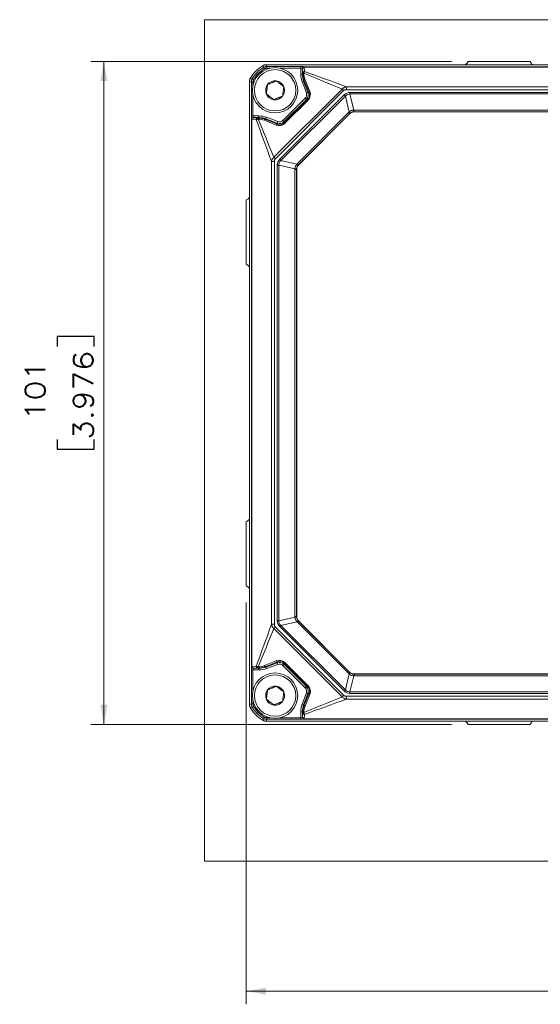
# Model space of a CAD drawing. Header units: millimetres. Extents: x 4 to 836, y 5 to 589.
# Tile 23 of 163: x 127 to 206, y 218 to 368. Entities that reach past the tile are written whole.
import ezdxf

# ---------------------------------------------------------------- set-up
doc = ezdxf.new("R2010")
doc.units = ezdxf.units.MM
doc.layers.add('1', color=7, linetype='Continuous', true_color=0xffffff)
doc.styles.add('ideas_simplex', font='simplex.shx')
doc.dimstyles.get("Standard").update_dxf_attribs({"dimtxt": 0.18, "dimasz": 0.18, "dimexe": 0.18, "dimexo": 0.0625, "dimgap": 0.09, "dimtad": 0, "dimtih": 1, "dimtoh": 1, "dimdec": 4, "dimzin": 0, "dimdsep": 46, "dimtxsty": 'Standard', "dimcen": 0.09, "dimadec": 0, "dimazin": 0, "dimtfac": 1, "dimtdec": 4, "dimtofl": 0, "dimtmove": 0, "dimatfit": 3, "dimfxl": 1, "dimtolj": 1, "dimtzin": 0, "dimarcsym": 0})

# ---------------------------------------------------------------- blocks, each defined once
blk = doc.blocks.new('_U2')
at = {"layer": '1', "color": 152, "lineweight": 13}
for p, q in [((192.547228, 361.359343), (137.61844, 361.359343)), ((192.547228, 260.359191), (137.61844, 260.359191))]:
    blk.add_line(p, q, dxfattribs=at)
at = {"layer": '1', "color": 27, "lineweight": 13}
blk.add_line((139.61844, 260.359191), (139.61844, 361.359343), dxfattribs=at)
at = {"layer": '1', "color": 87, "lineweight": 25}
for p, q in [((138.11844, 319.446767), (132.49344, 319.446767)), ((132.49344, 319.446767), (132.49344, 317.946767)), ((138.11844, 317.946767), (138.11844, 319.446767)), ((132.49344, 303.771767), (132.49344, 302.271767)), ((138.11844, 302.271767), (138.11844, 303.771767)), ((132.49344, 302.271767), (138.11844, 302.271767))]:
    blk.add_line(p, q, dxfattribs=at)
at = {"layer": '1', "color": 27, "lineweight": 18}
for points in [[(139.61844, 361.359343), (140.147421, 358.359345), (139.089459, 358.359341)], [(139.61844, 260.359191), (139.089459, 263.359189), (140.147421, 263.359193)]]:
    blk.add_solid(points, dxfattribs=at)
at = {"layer": '1', "color": 87, "linetype": 'Continuous', "lineweight": 25, "char_height": 3, "attachment_point": 7, "rotation": 90.00000004, "line_spacing_factor": 1.204819, "style": 'ideas_simplex'}
for s, insert in [('\\W1.1692;3.976', (137.96494, 303.719267)), ('\\W1.1774;101', (130.65244, 306.689267))]:
    blk.add_mtext(s, dxfattribs=dict(at, insert=insert))
blk = doc.blocks.new('_U3')
at = {"layer": '1', "color": 152, "lineweight": 13}
for p, q in [((161.276025, 278.966345), (161.276025, 217.739527)), ((287.276025, 278.966345), (287.276025, 217.739527))]:
    blk.add_line(p, q, dxfattribs=at)
at = {"layer": '1', "color": 87, "lineweight": 25}
for p, q in [((217.188525, 226.864527), (215.688525, 226.864527)), ((215.688525, 226.864527), (215.688525, 221.239527)), ((232.863525, 226.864527), (231.363525, 226.864527)), ((232.863525, 221.239527), (232.863525, 226.864527)), ((215.688525, 221.239527), (217.188525, 221.239527)), ((231.363525, 221.239527), (232.863525, 221.239527))]:
    blk.add_line(p, q, dxfattribs=at)
at = {"layer": '1', "color": 27, "lineweight": 13}
blk.add_line((287.276025, 219.739527), (161.276025, 219.739527), dxfattribs=at)
at = {"layer": '1', "color": 27, "lineweight": 18}
for points in [[(161.276025, 219.739527), (164.276023, 220.268508), (164.276027, 219.210546)], [(287.276025, 219.739527), (284.276027, 219.210546), (284.276023, 220.268508)]]:
    blk.add_solid(points, dxfattribs=at)
at = {"layer": '1', "color": 87, "linetype": 'Continuous', "lineweight": 25, "char_height": 3, "attachment_point": 7, "rotation": 0.00000004, "line_spacing_factor": 1.204819, "style": 'ideas_simplex'}
for s, insert in [('\\W1.0535;126', (220.130025, 228.999527)), ('\\W1.2558;4.961', (217.160025, 221.687027))]:
    blk.add_mtext(s, dxfattribs=dict(at, insert=insert))

msp = doc.modelspace()

# ---------------------------------------------------------------- linework, layer by layer
at = {"layer": '1', "color": 251, "linetype": 'Continuous', "lineweight": 18}
for p, q in [((154.92, 239.555), (154.92, 367.712)), ((293.632, 367.712), (154.92, 367.712)), ((154.92, 239.555), (293.632, 239.555))]:
    msp.add_line(p, q, dxfattribs=at)
at = {"layer": '1', "color": 143, "linetype": 'Continuous', "lineweight": 13}
for p, q in [((164.04, 360.22), (163.914, 360.436)), ((164.415, 360.321), (164.415, 360.571)), ((164.415, 360.571), (169.587, 360.571)), ((164.901, 360.321), (164.415, 360.321)), ((169.587, 360.321), (166.451, 360.321)), ((169.587, 360.321), (169.587, 360.571)), ((169.587, 359.413), (169.587, 360.321)), ((169.859, 360.282), (169.837, 360.304)), ((169.837, 360.304), (169.837, 359.413)), ((169.907, 359.611), (169.863, 360.254)), ((170.087, 360.554), (170.109, 360.531)), ((170.109, 360.531), (278.443, 360.531)), ((278.439, 360.477), (170.113, 360.477)), ((170.113, 360.477), (170.157, 359.833)), ((162.415, 358.596), (162.199, 358.721)), ((169.837, 359.413), (169.587, 359.413)), ((169.837, 359.413), (169.914, 359.427)), ((169.914, 359.427), (169.913, 359.443)), ((170.056, 359.55), (170.056, 359.534)), ((170.252, 358.575), (170.968, 356.796)), ((162.314, 358.22), (162.064, 358.22)), ((162.064, 353.048), (162.064, 358.22)), ((162.314, 358.22), (162.314, 357.735)), ((165.505, 346.751), (175.884, 357.13)), ((170.027, 358.362), (169.793, 358.274)), ((170.438, 356.55), (169.793, 358.274)), ((170.126, 358.38), (170.027, 358.362)), ((170.027, 358.362), (170.672, 356.638)), ((170.842, 356.601), (170.126, 358.38)), ((175.884, 357.13), (176.1, 356.915)), ((176.534, 357.499), (272.018, 357.499)), ((176.534, 357.499), (176.534, 357.053)), ((272.018, 357.053), (176.534, 357.053)), ((162.314, 356.184), (162.314, 353.048)), ((176.1, 356.915), (165.72, 346.536)), ((166.393, 346.445), (176.19, 356.242)), ((176.374, 356.058), (166.577, 346.261)), ((166.878, 352.369), (170.266, 355.758)), ((170.443, 355.581), (167.054, 352.192)), ((167.096, 351.999), (170.636, 355.539)), ((170.705, 355.47), (167.165, 351.93)), ((170.443, 355.581), (170.266, 355.758)), ((170.672, 356.638), (170.438, 356.55)), ((170.636, 355.539), (170.443, 355.581)), ((170.705, 355.47), (170.636, 355.539)), ((170.672, 356.638), (170.842, 356.601)), ((176.374, 356.058), (176.19, 356.242)), ((176.932, 353.633), (176.374, 356.058)), ((177.08, 356.634), (177.08, 356.399)), ((177.08, 356.634), (271.472, 356.634)), ((177.08, 356.399), (177.645, 353.94)), ((271.472, 356.399), (177.08, 356.399)), ((177.723, 353.942), (177.723, 353.677)), ((177.723, 353.942), (270.829, 353.942)), ((162.314, 353.048), (162.064, 353.048)), ((162.104, 352.526), (162.081, 352.549)), ((162.104, 269.193), (162.104, 352.526)), ((162.802, 352.478), (162.158, 352.522)), ((162.158, 352.522), (162.158, 269.196)), ((162.314, 353.048), (163.222, 353.048)), ((163.222, 352.798), (162.331, 352.798)), ((162.331, 352.798), (162.354, 352.776)), ((162.381, 352.772), (163.024, 352.728)), ((163.101, 352.579), (163.085, 352.58)), ((163.193, 352.722), (163.208, 352.722)), ((163.208, 352.722), (163.222, 352.798)), ((163.222, 352.798), (163.222, 353.048)), ((164.273, 352.608), (164.255, 352.51)), ((164.255, 352.51), (166.034, 351.793)), ((164.273, 352.608), (164.361, 352.842)), ((165.997, 351.963), (164.273, 352.608)), ((164.361, 352.842), (166.085, 352.197)), ((169.081, 345.789), (176.847, 353.554)), ((177.016, 353.385), (169.25, 345.62)), ((177.016, 353.385), (176.847, 353.554)), ((177.023, 353.367), (177.016, 353.385)), ((177.723, 353.677), (177.73, 353.659)), ((270.829, 353.677), (177.723, 353.677)), ((165.839, 351.667), (164.06, 352.383)), ((165.997, 351.963), (166.085, 352.197)), ((166.034, 351.793), (165.997, 351.963)), ((167.054, 352.192), (166.878, 352.369)), ((167.054, 352.192), (167.096, 351.999)), ((167.165, 351.93), (167.096, 351.999)), ((165.505, 346.751), (165.72, 346.536)), ((166.577, 346.261), (166.393, 346.445)), ((165.137, 275.617), (165.137, 346.101)), ((165.582, 346.101), (165.137, 346.101)), ((165.582, 346.101), (165.582, 275.617)), ((166.236, 345.556), (166.001, 345.556)), ((166.001, 276.163), (166.001, 345.556)), ((168.695, 344.99), (166.236, 345.556)), ((166.236, 345.556), (166.236, 276.163)), ((166.577, 346.261), (169.003, 345.703)), ((169.25, 345.62), (169.081, 345.789)), ((169.25, 345.62), (169.269, 345.612)), ((168.958, 344.913), (168.693, 344.913)), ((168.693, 276.806), (168.693, 344.913)), ((168.976, 344.905), (168.958, 344.913)), ((168.958, 344.913), (168.958, 276.806)), ((166.236, 276.163), (166.001, 276.163)), ((166.236, 276.163), (168.695, 276.728)), ((169.003, 276.015), (166.577, 275.458)), ((168.958, 276.806), (168.693, 276.806)), ((168.958, 276.806), (168.976, 276.813)), ((169.25, 276.099), (169.081, 275.93)), ((169.269, 276.107), (169.25, 276.099)), ((169.25, 276.099), (177.016, 268.333)), ((165.582, 275.617), (165.137, 275.617)), ((165.72, 275.183), (165.505, 274.968)), ((175.884, 264.588), (165.505, 274.968)), ((165.72, 275.183), (176.1, 264.803)), ((166.577, 275.458), (166.393, 275.273)), ((176.19, 265.476), (166.393, 275.273)), ((166.577, 275.458), (176.374, 265.661)), ((176.847, 268.164), (169.081, 275.93)), ((164.06, 269.335), (165.839, 270.052)), ((162.314, 268.67), (162.064, 268.67)), ((162.064, 263.499), (162.064, 268.67)), ((162.081, 269.17), (162.104, 269.193)), ((162.158, 269.196), (162.802, 269.24)), ((162.314, 268.67), (162.314, 265.535)), ((163.222, 268.67), (162.314, 268.67)), ((162.354, 268.943), (162.331, 268.92)), ((162.331, 268.92), (163.222, 268.92)), ((163.024, 268.99), (162.381, 268.946)), ((163.085, 269.139), (163.101, 269.139)), ((163.208, 268.997), (163.193, 268.997)), ((163.222, 268.92), (163.208, 268.997)), ((163.222, 268.67), (163.222, 268.92)), ((166.034, 269.925), (164.255, 269.209)), ((164.255, 269.209), (164.273, 269.11)), ((164.273, 269.11), (165.997, 269.756)), ((164.361, 268.876), (164.273, 269.11)), ((166.085, 269.522), (164.361, 268.876)), ((165.997, 269.756), (166.034, 269.925)), ((166.085, 269.522), (165.997, 269.756)), ((166.878, 269.35), (167.054, 269.526)), ((170.266, 265.961), (166.878, 269.35)), ((167.096, 269.719), (167.054, 269.526)), ((167.054, 269.526), (170.443, 266.138)), ((167.096, 269.719), (167.165, 269.788)), ((170.636, 266.18), (167.096, 269.719)), ((167.165, 269.788), (170.705, 266.249)), ((176.374, 265.661), (176.932, 268.086)), ((177.016, 268.333), (176.847, 268.164)), ((177.016, 268.333), (177.023, 268.352)), ((177.645, 267.778), (177.08, 265.319)), ((177.73, 268.059), (177.723, 268.041)), ((177.723, 268.041), (177.723, 267.776)), ((177.723, 268.041), (270.829, 268.041)), ((270.829, 267.776), (177.723, 267.776)), ((170.266, 265.961), (170.443, 266.138)), ((170.443, 266.138), (170.636, 266.18)), ((170.636, 266.18), (170.705, 266.249)), ((176.374, 265.661), (176.19, 265.476)), ((162.314, 263.984), (162.314, 263.499)), ((169.793, 263.444), (170.438, 265.168)), ((170.672, 265.081), (170.027, 263.356)), ((170.126, 263.339), (170.842, 265.117)), ((170.968, 264.922), (170.252, 263.143)), ((170.438, 265.168), (170.672, 265.081)), ((170.842, 265.117), (170.672, 265.081)), ((176.1, 264.803), (175.884, 264.588)), ((176.534, 264.665), (176.534, 264.22)), ((176.534, 264.665), (272.018, 264.665)), ((272.018, 264.22), (176.534, 264.22)), ((177.08, 265.319), (177.08, 265.085)), ((177.08, 265.319), (271.472, 265.319)), ((271.472, 265.085), (177.08, 265.085)), ((162.314, 263.499), (162.064, 263.499)), ((162.199, 262.998), (162.415, 263.123)), ((169.793, 263.444), (170.027, 263.356)), ((170.027, 263.356), (170.126, 263.339)), ((163.914, 261.282), (164.04, 261.498)), ((164.415, 261.148), (164.415, 261.398)), ((164.415, 261.398), (164.901, 261.398)), ((169.587, 261.148), (164.415, 261.148)), ((166.451, 261.398), (169.587, 261.398)), ((169.587, 261.398), (169.587, 262.306)), ((169.587, 262.306), (169.837, 262.306)), ((169.587, 261.398), (169.587, 261.148)), ((169.837, 262.306), (169.837, 261.414)), ((169.914, 262.292), (169.837, 262.306)), ((169.837, 261.414), (169.859, 261.437)), ((169.863, 261.464), (169.907, 262.108)), ((169.913, 262.276), (169.914, 262.292)), ((170.056, 262.184), (170.056, 262.168)), ((170.109, 261.187), (170.087, 261.165)), ((278.443, 261.187), (170.109, 261.187)), ((170.157, 261.885), (170.113, 261.242)), ((170.113, 261.242), (278.439, 261.242))]:
    msp.add_line(p, q, dxfattribs=at)
at = {"layer": '1', "color": 143, "linetype": 'Continuous', "lineweight": 18}
for p, q in [((164.339, 360.859), (284.213, 360.859)), ((194.901, 361.107), (195.047, 361.359)), ((204.505, 361.359), (195.047, 361.359)), ((204.651, 361.107), (204.505, 361.359)), ((161.776, 358.297), (161.776, 358.296)), ((161.776, 263.423), (161.776, 358.296)), ((177.023, 353.367), (169.269, 345.612)), ((270.822, 353.659), (177.73, 353.659)), ((168.976, 344.905), (168.976, 276.813)), ((161.276, 340.252), (161.527, 340.398)), ((161.276, 330.466), (161.276, 340.252)), ((161.527, 330.321), (161.276, 330.466)), ((161.527, 291.398), (161.276, 291.252)), ((161.276, 291.252), (161.276, 281.466)), ((161.276, 281.466), (161.527, 281.321)), ((169.269, 276.107), (177.023, 268.352)), ((177.73, 268.059), (270.822, 268.059)), ((161.776, 263.423), (161.776, 263.422)), ((284.213, 260.859), (164.339, 260.859)), ((194.901, 260.611), (195.047, 260.359)), ((204.505, 260.359), (195.047, 260.359)), ((204.651, 260.611), (204.505, 260.359))]:
    msp.add_line(p, q, dxfattribs=at)
at = {"layer": '1', "color": 252, "linetype": 'Continuous', "lineweight": 18}
for centre in [(165.676, 356.959), (165.676, 264.759)]:
    msp.add_circle(centre, 3.45, dxfattribs=at)
at = {"layer": '1', "color": 252, "linetype": 'Continuous', "lineweight": 13}
for centre in [(165.676, 356.959), (165.676, 264.759)]:
    msp.add_circle(centre, 3.15, dxfattribs=at)
at = {"layer": '1', "color": 143, "linetype": 'Continuous', "lineweight": 18}
for centre, start, end in [((166.276, 356.359), 118.95277, 151.04723), ((166.276, 265.359), 208.95277, 241.04723)]:
    msp.add_arc(centre, 5, start, end, dxfattribs=at)
at = {"layer": '1', "color": 143, "linetype": 'Continuous', "lineweight": 13}
for centre, radius, start, end in [((166.276, 356.359), 4.712, 120.08196, 149.91804), ((166.276, 356.359), 4.462, 120.08196, 149.91804), ((166.276, 265.359), 4.712, 210.08196, 239.91804), ((166.276, 265.359), 4.462, 210.08196, 239.91804)]:
    msp.add_arc(centre, radius, start, end, dxfattribs=at)
at = {"layer": '1', "color": 252, "linetype": 'Continuous', "lineweight": 18}
for centre, start, end in [((165.676, 356.959), 142.52267, 202.52267), ((165.676, 356.959), 82.52267, 142.52267), ((165.676, 356.959), 22.52267, 82.52267), ((165.676, 356.959), 322.52267, 22.52267), ((165.676, 356.959), 202.52267, 262.52267), ((165.676, 356.959), 262.52267, 322.52267), ((165.676, 264.759), 142.52267, 202.52267), ((165.676, 264.759), 82.52267, 142.52267), ((165.676, 264.759), 22.52267, 82.52267), ((165.676, 264.759), 202.52267, 262.52267), ((165.676, 264.759), 322.52267, 22.52267), ((165.676, 264.759), 262.52267, 322.52267)]:
    msp.add_arc(centre, 1.443, start, end, dxfattribs=at)
at = {"layer": '1', "color": 143, "linetype": 'Continuous', "lineweight": 13}
for centre, major_axis, ratio, start_param, end_param in [((169.587, 360.553), (0.5, 0), 0.034921, 0.0349066, 1.5707963), ((169.587, 360.304), (0.25, 0), 0.069842, 0.0349066, 1.5707963), ((170.087, 360.304), (-0.177, -0.177), 0.998783, 3.9275998, 5.4971782), ((170.109, 360.282), (-0.177, -0.177), 0.998783, 3.9275998, 5.4971782), ((169.859, 360.032), (0, -0.25), 0.034921, 2.6691771, 3.1066861), ((170.113, 360.254), (-0.249, -0.017), 0.890041, 4.6516411, 6.2065561), ((170.109, 360.032), (0, -0.5), 0.01746, 2.6691771, 3.1066861), ((172.839, 359.414), (3.2, 0.579), 0.999371, 2.9626541, 3.3205312), ((172.839, 359.414), (2.954, 0.535), 0.999266, 2.9626541, 3.3205312), ((170.157, 359.611), (0.249, 0.017), 0.890041, 1.5100484, 3.0649635), ((170.163, 359.443), (-0.25, -0.005), 0.483905, 5.1481132, 6.2432951), ((170.163, 359.427), (-0.25, -0.005), 0.483905, 5.1481132, 6.2432951), ((172.968, 359.437), (2.934, -0.874), 0.974849, 3.4415023, 3.7993793), ((172.86, 359.545), (2.695, -0.799), 0.972581, 3.44114, 3.799017), ((170.36, 358.467), (0.232, 0.093), 0.576727, 1.8116639, 3.0988597), ((169.735, 356.288), (-0.734, 0.159), 0.999139, 2.5702367, 3.7129486), ((169.735, 356.288), (0.978, -0.212), 0.999569, 5.7118293, 6.8545413), ((169.888, 356.255), (0.919, -0.485), 0.959533, 5.9946336, 7.1373455), ((169.78, 356.362), (1.138, -0.604), 0.967518, 5.9949159, 7.1376278), ((171.076, 356.689), (0.232, 0.093), 0.576727, 1.8116639, 3.0988597), ((178.034, 351.307), (1.217, -5.297), 0.459968, 3.0362677, 3.4220494), ((178.034, 351.307), (1.166, -5.073), 0.384233, 3.0362677, 3.4220494), ((177.735, 352.413), (0.311, -1.499), 0.979278, 2.9408513, 2.9926513), ((177.645, 354.175), (-0.026, 0.499), 0.028055, 2.0586041, 3.1059705), ((162.082, 353.048), (0, -0.5), 0.034921, 4.712389, 6.2482787), ((162.331, 352.549), (-0.177, -0.177), 0.998783, 3.9275998, 5.4971782), ((162.354, 352.526), (-0.177, -0.177), 0.998783, 3.9275998, 5.4971782), ((162.604, 352.526), (0.5, 0), 0.01746, 3.1764992, 3.6140082), ((162.381, 352.522), (-0.017, -0.249), 0.890041, 3.2182218, 4.7731369), ((162.332, 353.048), (0, -0.25), 0.069842, 4.712389, 6.2482787), ((162.604, 352.776), (0.25, 0), 0.034921, 3.1764992, 3.6140082), ((163.024, 352.478), (0.017, 0.249), 0.890041, 0.0766292, 1.6315442), ((163.193, 352.472), (0.005, 0.25), 0.483905, 0.0398902, 1.1350721), ((163.208, 352.472), (-0.005, -0.25), 0.483905, 3.1814829, 4.2766648), ((163.091, 349.775), (0.799, -2.695), 0.972581, 2.4841683, 2.8420453), ((163.198, 349.667), (0.874, -2.934), 0.974849, 2.483806, 2.8416831), ((163.222, 349.796), (-0.579, -3.2), 0.999371, 2.9626541, 3.3205312), ((163.222, 349.796), (0.535, 2.954), 0.999266, 6.1042468, 6.4621239), ((164.168, 352.276), (-0.093, -0.232), 0.576727, 3.1843256, 4.4715214), ((177.921, 352.459), (0.843, -1.283), 0.976274, 3.2638919, 3.3412067), ((176.747, 353.817), (-0.325, 0.38), 0.048236, 3.1775532, 4.1656745), ((177.737, 352.644), (0.566, -0.867), 0.964505, 3.2646002, 3.341915), ((177.735, 352.648), (0.213, -1.009), 0.968913, 2.939746, 2.991546), ((166.273, 352.855), (0.604, -1.138), 0.967518, 5.4287428, 6.5714548), ((165.947, 351.559), (-0.093, -0.232), 0.576727, 3.1843256, 4.4715214), ((166.347, 352.9), (0.212, -0.978), 0.999569, 5.7118293, 6.8545413), ((166.381, 352.748), (0.485, -0.919), 0.959533, 5.4290251, 6.571737), ((166.347, 352.9), (-0.159, 0.734), 0.999139, 2.5702367, 3.7129486), ((171.328, 344.601), (5.297, -1.217), 0.459968, 2.8611359, 3.2469177), ((171.328, 344.601), (5.073, -1.166), 0.384233, 2.8611359, 3.2469177), ((170.222, 344.9), (1.499, -0.311), 0.979278, 3.290534, 3.3423341), ((168.461, 344.99), (0.499, -0.026), 0.028055, 0.0356222, 1.0829885), ((169.988, 344.9), (1.009, -0.213), 0.968913, 3.2916406, 3.3434407), ((170.176, 344.714), (1.283, -0.843), 0.976273, 2.9419787, 3.0192935), ((168.818, 345.888), (0.38, -0.325), 0.048236, 5.2591035, 6.2472247), ((169.991, 344.899), (0.867, -0.566), 0.964505, 2.9412707, 3.0185854), ((171.328, 277.118), (5.297, 1.217), 0.459968, 3.0362677, 3.4220494), ((171.328, 277.118), (5.073, 1.166), 0.384233, 3.0362677, 3.4220494), ((170.222, 276.818), (1.499, 0.311), 0.979278, 2.9408508, 2.9926508), ((168.461, 276.728), (0.499, 0.026), 0.028055, 5.2001968, 6.2475631), ((169.988, 276.818), (1.009, 0.213), 0.968913, 2.9397451, 2.9915451), ((168.818, 275.831), (0.38, 0.325), 0.048236, 0.0359606, 1.0240818), ((170.176, 277.004), (1.283, 0.843), 0.976273, 3.2638912, 3.341206), ((169.991, 276.82), (0.867, 0.566), 0.964505, 3.2646, 3.3419148), ((166.273, 268.863), (0.604, 1.138), 0.967518, 5.9949159, 7.1376278), ((165.947, 270.159), (0.093, -0.232), 0.576727, 4.9532566, 6.2404524), ((166.381, 268.971), (0.485, 0.919), 0.959533, 5.9946336, 7.1373455), ((162.082, 268.67), (0, -0.5), 0.034921, 3.1764992, 4.712389), ((162.331, 269.17), (0.177, -0.177), 0.998783, 3.9275998, 5.4971782), ((162.604, 269.192), (0.5, 0), 0.01746, 2.6691771, 3.1066861), ((162.354, 269.193), (0.177, -0.177), 0.998783, 3.9275998, 5.4971782), ((162.381, 269.196), (0.017, -0.249), 0.890041, 4.6516411, 6.2065561), ((162.332, 268.67), (0, -0.25), 0.069842, 3.1764992, 4.712389), ((162.604, 268.942), (0.25, 0), 0.034921, 2.6691771, 3.1066861), ((163.024, 269.24), (-0.017, 0.249), 0.890041, 1.5100484, 3.0649635), ((163.193, 269.246), (-0.005, 0.25), 0.483905, 2.0065205, 3.1017024), ((163.091, 271.944), (0.799, 2.695), 0.972581, 3.44114, 3.799017), ((163.208, 269.247), (-0.005, 0.25), 0.483905, 2.0065205, 3.1017024), ((163.198, 272.051), (0.874, 2.934), 0.974849, 3.4415023, 3.7993793), ((163.222, 271.922), (0.535, -2.954), 0.999266, 6.1042468, 6.4621239), ((163.222, 271.922), (-0.579, 3.2), 0.999371, 2.9626541, 3.3205312), ((164.168, 269.443), (0.093, -0.232), 0.576727, 4.9532566, 6.2404524), ((166.347, 268.818), (0.212, 0.978), 0.999569, 5.7118293, 6.8545413), ((166.347, 268.818), (-0.159, -0.734), 0.999139, 2.5702367, 3.7129486), ((177.921, 269.259), (0.843, 1.283), 0.976273, 2.941979, 3.0192938), ((176.747, 267.901), (0.325, 0.38), 0.048236, 5.2591035, 6.2472247), ((177.737, 269.075), (0.566, 0.867), 0.964505, 2.9412706, 3.0185854), ((177.645, 267.544), (0.026, 0.499), 0.028055, 0.0356222, 1.0829885), ((177.735, 269.306), (0.311, 1.499), 0.979278, 3.2905345, 3.3423345), ((177.735, 269.071), (0.213, 1.009), 0.968914, 3.291642, 3.3434421), ((169.735, 265.431), (-0.734, -0.159), 0.999139, 2.5702367, 3.7129486), ((169.735, 265.431), (0.978, 0.212), 0.999569, 5.7118293, 6.8545413), ((169.888, 265.464), (0.919, 0.485), 0.959533, 5.4290251, 6.571737), ((169.78, 265.356), (1.138, 0.604), 0.967518, 5.4287428, 6.5714548), ((178.034, 270.411), (1.217, 5.297), 0.459968, 2.8611359, 3.2469177), ((178.034, 270.411), (1.166, 5.073), 0.384233, 2.8611359, 3.2469177), ((171.076, 265.03), (-0.232, 0.093), 0.576727, 0.0427329, 1.3299287), ((172.839, 262.305), (3.2, -0.579), 0.999371, 2.9626541, 3.3205312), ((172.839, 262.305), (2.954, -0.535), 0.999266, 2.9626541, 3.3205312), ((172.968, 262.282), (2.934, 0.874), 0.974849, 2.483806, 2.8416831), ((172.86, 262.174), (2.695, 0.799), 0.972581, 2.4841683, 2.8420454), ((170.36, 263.251), (0.232, -0.093), 0.576727, 3.1843256, 4.4715214), ((169.587, 261.415), (0.25, 0), 0.069842, 4.712389, 6.2482787), ((169.587, 261.165), (0.5, 0), 0.034921, 4.712389, 6.2482787), ((170.087, 261.414), (-0.177, 0.177), 0.998783, 0.7860072, 2.3555855), ((169.859, 261.687), (0, -0.25), 0.034921, 0.0349066, 0.4724156), ((170.109, 261.437), (-0.177, 0.177), 0.998783, 0.7860072, 2.3555855), ((170.113, 261.464), (-0.249, 0.017), 0.890041, 0.0766292, 1.6315442), ((170.157, 262.108), (-0.249, 0.017), 0.890041, 0.0766292, 1.6315442), ((170.163, 262.276), (-0.25, 0.005), 0.483905, 0.0398902, 1.1350721), ((170.163, 262.292), (0.25, -0.005), 0.483905, 3.1814829, 4.2766648), ((170.109, 261.687), (0, -0.5), 0.01746, 0.0349066, 0.4724156)]:
    msp.add_ellipse(centre, major_axis=major_axis, ratio=ratio, start_param=start_param, end_param=end_param, dxfattribs=at)
at = {"layer": '1', "color": 143, "linetype": 'Continuous', "lineweight": 18}
for centre, major_axis, ratio, start_param, end_param in [((194.468, 361.361), (0.275, -0.42), 0.995307, 5.7049766, 6.7459599), ((205.084, 361.361), (0.275, 0.42), 0.995307, 2.678818, 3.7198014), ((177.73, 352.659), (-0.383, 0.925), 0.999286, 5.8907385, 6.6756321), ((169.977, 344.905), (-0.925, 0.383), 0.999286, 5.8907385, 6.6756321), ((161.274, 340.831), (0.449, -0.225), 0.995894, 5.7032822, 6.7452847), ((161.274, 329.888), (-0.449, -0.225), 0.995894, 2.6794932, 3.7214958), ((161.274, 291.831), (-0.449, 0.225), 0.995894, 2.5616895, 3.6036921), ((161.274, 280.888), (0.449, 0.225), 0.995894, 5.8210859, 6.8630884), ((169.977, 276.814), (-0.925, -0.383), 0.999286, 5.8907385, 6.6756321), ((177.73, 269.06), (-0.383, -0.925), 0.999286, 5.8907385, 6.6756321), ((194.468, 260.358), (-0.275, -0.42), 0.995307, 2.678818, 3.7198014), ((205.084, 260.358), (-0.275, 0.42), 0.995307, 5.7049766, 6.7459599)]:
    msp.add_ellipse(centre, major_axis=major_axis, ratio=ratio, start_param=start_param, end_param=end_param, dxfattribs=at)
for points in [[(163.856, 360.734), (163.893, 360.755), (163.969, 360.791), (164.048, 360.817), (164.109, 360.833), (164.129, 360.837), (164.171, 360.845), (164.192, 360.849), (164.255, 360.857), (164.297, 360.859), (164.339, 360.859)], [(161.776, 358.296), (161.776, 358.338), (161.781, 358.422), (161.797, 358.504), (161.813, 358.565), (161.819, 358.585), (161.832, 358.626), (161.839, 358.646), (161.862, 358.704), (161.88, 358.743), (161.901, 358.78)], [(161.901, 262.939), (161.88, 262.976), (161.845, 263.052), (161.818, 263.131), (161.803, 263.192), (161.798, 263.213), (161.79, 263.254), (161.787, 263.275), (161.779, 263.338), (161.776, 263.38), (161.776, 263.423)], [(164.339, 260.859), (164.297, 260.859), (164.213, 260.865), (164.131, 260.88), (164.07, 260.896), (164.05, 260.902), (164.01, 260.915), (163.99, 260.922), (163.931, 260.946), (163.893, 260.964), (163.856, 260.984)]]:
    msp.add_open_spline(points, degree=3, knots=[0, 0, 0, 0, 0.25, 0.5, 0.5, 0.625, 0.625, 0.75, 0.75, 1, 1, 1, 1], dxfattribs=at)
at = {"layer": '1', "color": 143, "linetype": 'Continuous', "lineweight": 13}
for points in [[(163.914, 360.436), (163.895, 360.536), (163.875, 360.635), (163.856, 360.734)], [(164.339, 360.859), (164.364, 360.763), (164.389, 360.667), (164.415, 360.571)], [(161.901, 358.78), (162, 358.76), (162.099, 358.741), (162.199, 358.721)], [(175.884, 357.13), (173.941, 357.937), (171.998, 358.744), (170.056, 359.55)], [(170.157, 359.833), (172.283, 359.055), (174.408, 358.277), (176.534, 357.499)], [(162.064, 358.22), (161.968, 358.246), (161.872, 358.271), (161.776, 358.296)], [(165.137, 346.101), (164.358, 348.227), (163.58, 350.353), (162.802, 352.478)], [(163.085, 352.58), (163.892, 350.637), (164.698, 348.694), (165.505, 346.751)], [(162.802, 269.24), (163.58, 271.366), (164.358, 273.492), (165.137, 275.617)], [(165.505, 274.968), (164.698, 273.025), (163.892, 271.082), (163.085, 269.139)], [(170.056, 262.168), (171.998, 262.975), (173.941, 263.782), (175.884, 264.588)], [(176.534, 264.22), (174.408, 263.442), (172.283, 262.663), (170.157, 261.885)], [(161.776, 263.423), (161.872, 263.447), (161.968, 263.473), (162.064, 263.499)], [(162.199, 262.998), (162.099, 262.978), (162, 262.958), (161.901, 262.939)], [(163.856, 260.984), (163.875, 261.083), (163.895, 261.183), (163.914, 261.282)], [(164.415, 261.148), (164.389, 261.052), (164.364, 260.955), (164.339, 260.859)]]:
    msp.add_open_spline(points, degree=3, dxfattribs=at)
for points, knots in [([(163.914, 360.436), (163.952, 360.458), (163.992, 360.478), (164.073, 360.511), (164.114, 360.525), (164.177, 360.542), (164.198, 360.547), (164.241, 360.556), (164.263, 360.559), (164.328, 360.568), (164.371, 360.571), (164.415, 360.571)], [0, 0, 0, 0, 0.25, 0.25, 0.5, 0.5, 0.625, 0.625, 0.75, 0.75, 1, 1, 1, 1]), ([(164.415, 360.321), (164.382, 360.321), (164.35, 360.319), (164.285, 360.31), (164.252, 360.304), (164.189, 360.287), (164.158, 360.276), (164.098, 360.251), (164.068, 360.237), (164.04, 360.22)], [0, 0, 0, 0, 0.25, 0.25, 0.5, 0.5, 0.75, 0.75, 1, 1, 1, 1]), ([(162.064, 358.22), (162.064, 358.242), (162.065, 358.264), (162.068, 358.307), (162.07, 358.329), (162.079, 358.394), (162.087, 358.437), (162.11, 358.521), (162.124, 358.563), (162.158, 358.644), (162.177, 358.683), (162.199, 358.721)], [0, 0, 0, 0, 0.125, 0.125, 0.25, 0.25, 0.5, 0.5, 0.75, 0.75, 1, 1, 1, 1]), ([(162.415, 358.596), (162.399, 358.567), (162.384, 358.538), (162.359, 358.477), (162.348, 358.446), (162.331, 358.383), (162.325, 358.351), (162.316, 358.286), (162.314, 358.253), (162.314, 358.22)], [0, 0, 0, 0, 0.25, 0.25, 0.5, 0.5, 0.75, 0.75, 1, 1, 1, 1]), ([(169.913, 359.443), (169.913, 359.461), (169.913, 359.478), (169.912, 359.511), (169.911, 359.526), (169.91, 359.554), (169.91, 359.567), (169.908, 359.591), (169.908, 359.601), (169.907, 359.611)], [0, 0, 0, 0, 0.25, 0.25, 0.5, 0.5, 0.75, 0.75, 1, 1, 1, 1]), ([(170.157, 359.833), (170.156, 359.832), (170.155, 359.83), (170.152, 359.826), (170.149, 359.82), (170.141, 359.805), (170.135, 359.791), (170.121, 359.762), (170.113, 359.74), (170.095, 359.692), (170.087, 359.666), (170.075, 359.624), (170.071, 359.61), (170.065, 359.588), (170.062, 359.577), (170.059, 359.564), (170.057, 359.558), (170.056, 359.554), (170.056, 359.552), (170.056, 359.55)], [0, 0, 0, 0, 0.03125, 0.03125, 0.0625, 0.125, 0.25, 0.25, 0.5, 0.5, 0.75, 0.75, 0.875, 0.875, 0.9375, 0.96875, 0.984375, 0.984375, 1, 1, 1, 1]), ([(175.884, 357.13), (175.887, 357.134), (175.889, 357.137), (175.895, 357.143), (175.902, 357.153), (175.921, 357.174), (175.959, 357.216), (175.994, 357.249), (176.032, 357.281), (176.044, 357.291), (176.07, 357.31), (176.109, 357.338), (176.177, 357.38), (176.234, 357.407), (176.277, 357.426), (176.292, 357.432), (176.322, 357.444), (176.366, 357.46), (176.411, 357.473), (176.457, 357.484), (176.48, 357.489), (176.503, 357.493), (176.519, 357.496), (176.526, 357.497), (176.534, 357.499)], [0, 0, 0, 0, 0.015625, 0.015625, 0.03125, 0.0625, 0.125, 0.25, 0.25, 0.3125, 0.3125, 0.375, 0.5, 0.625, 0.625, 0.6875, 0.6875, 0.75, 0.875, 0.875, 0.9375, 0.96875, 0.96875, 1, 1, 1, 1]), ([(176.534, 357.053), (176.495, 357.053), (176.456, 357.051), (176.398, 357.044), (176.379, 357.042), (176.34, 357.034), (176.321, 357.03), (176.265, 357.015), (176.229, 357.001), (176.177, 356.974), (176.16, 356.964), (176.128, 356.941), (176.114, 356.929), (176.1, 356.915)], [0, 0, 0, 0, 0.25, 0.25, 0.375, 0.375, 0.5, 0.5, 0.75, 0.75, 0.875, 0.875, 1, 1, 1, 1]), ([(176.932, 353.633), (176.979, 353.68), (177.031, 353.722), (177.139, 353.796), (177.197, 353.828), (177.274, 353.862), (177.289, 353.868), (177.321, 353.88), (177.368, 353.896), (177.415, 353.909), (177.512, 353.931), (177.578, 353.939), (177.645, 353.94)], [0, 0, 0, 0, 0.25, 0.25, 0.5, 0.5, 0.5625, 0.5625, 0.625, 0.75, 0.75, 1, 1, 1, 1]), ([(163.085, 352.58), (163.077, 352.578), (163.07, 352.576), (163.055, 352.572), (163.032, 352.567), (163.011, 352.561), (162.969, 352.548), (162.943, 352.54), (162.907, 352.527), (162.896, 352.523), (162.874, 352.514), (162.853, 352.505), (162.835, 352.496), (162.822, 352.49), (162.818, 352.487), (162.809, 352.483), (162.806, 352.481), (162.802, 352.478)], [0, 0, 0, 0, 0.0625, 0.0625, 0.125, 0.25, 0.25, 0.5, 0.5, 0.625, 0.625, 0.75, 0.875, 0.875, 0.9375, 0.9375, 1, 1, 1, 1]), ([(163.024, 352.728), (163.034, 352.728), (163.045, 352.727), (163.068, 352.726), (163.081, 352.725), (163.11, 352.724), (163.125, 352.724), (163.157, 352.723), (163.174, 352.722), (163.193, 352.722)], [0, 0, 0, 0, 0.25, 0.25, 0.5, 0.5, 0.75, 0.75, 1, 1, 1, 1]), ([(177.671, 353.676), (177.616, 353.673), (177.562, 353.665), (177.482, 353.648), (177.455, 353.641), (177.416, 353.629), (177.403, 353.625), (177.377, 353.616), (177.364, 353.611), (177.3, 353.585), (177.252, 353.561), (177.159, 353.505), (177.114, 353.473), (177.072, 353.438)], [0, 0, 0, 0, 0.25, 0.25, 0.375, 0.375, 0.4375, 0.4375, 0.5, 0.5, 0.75, 0.75, 1, 1, 1, 1]), ([(165.137, 346.101), (165.138, 346.109), (165.139, 346.117), (165.142, 346.132), (165.147, 346.155), (165.158, 346.209), (165.171, 346.254), (165.187, 346.299), (165.192, 346.314), (165.203, 346.344), (165.221, 346.388), (165.242, 346.43), (165.287, 346.513), (165.323, 346.566), (165.375, 346.628), (165.386, 346.64), (165.408, 346.664), (165.431, 346.687), (165.461, 346.715), (165.483, 346.733), (165.492, 346.741), (165.499, 346.746), (165.502, 346.748), (165.505, 346.751)], [0, 0, 0, 0, 0.03125, 0.03125, 0.0625, 0.125, 0.25, 0.25, 0.3125, 0.3125, 0.375, 0.5, 0.5, 0.75, 0.75, 0.8125, 0.8125, 0.875, 0.9375, 0.96875, 0.984375, 0.984375, 1, 1, 1, 1]), ([(165.72, 346.536), (165.706, 346.522), (165.694, 346.507), (165.671, 346.475), (165.661, 346.458), (165.634, 346.406), (165.621, 346.37), (165.605, 346.314), (165.601, 346.295), (165.594, 346.257), (165.591, 346.237), (165.584, 346.179), (165.582, 346.14), (165.582, 346.101)], [0, 0, 0, 0, 0.125, 0.125, 0.25, 0.25, 0.5, 0.5, 0.625, 0.625, 0.75, 0.75, 1, 1, 1, 1]), ([(168.695, 344.99), (168.697, 345.057), (168.713, 345.189), (168.753, 345.315), (168.787, 345.392), (168.794, 345.407), (168.808, 345.437), (168.831, 345.481), (168.857, 345.523), (168.913, 345.605), (168.955, 345.656), (169.003, 345.703)], [0, 0, 0, 0, 0.25, 0.5, 0.5, 0.5625, 0.5625, 0.625, 0.75, 0.75, 1, 1, 1, 1]), ([(169.198, 345.563), (169.162, 345.521), (169.13, 345.477), (169.088, 345.407), (169.075, 345.383), (169.051, 345.334), (169.04, 345.309), (169.009, 345.232), (168.977, 345.128), (168.962, 345.02), (168.96, 344.964)], [0, 0, 0, 0, 0.25, 0.25, 0.375, 0.375, 0.5, 0.5, 0.75, 1, 1, 1, 1]), ([(169.003, 276.015), (168.955, 276.063), (168.913, 276.114), (168.839, 276.223), (168.807, 276.28), (168.773, 276.357), (168.767, 276.373), (168.755, 276.404), (168.739, 276.451), (168.726, 276.499), (168.705, 276.595), (168.697, 276.661), (168.695, 276.728)], [0, 0, 0, 0, 0.25, 0.25, 0.5, 0.5, 0.5625, 0.5625, 0.625, 0.75, 0.75, 1, 1, 1, 1]), ([(168.96, 276.754), (168.962, 276.699), (168.97, 276.645), (168.987, 276.565), (168.994, 276.539), (169.006, 276.499), (169.011, 276.486), (169.02, 276.461), (169.025, 276.448), (169.05, 276.384), (169.074, 276.335), (169.13, 276.242), (169.162, 276.198), (169.198, 276.156)], [0, 0, 0, 0, 0.25, 0.25, 0.375, 0.375, 0.4375, 0.4375, 0.5, 0.5, 0.75, 0.75, 1, 1, 1, 1]), ([(165.505, 274.968), (165.502, 274.97), (165.499, 274.973), (165.492, 274.978), (165.483, 274.985), (165.461, 275.004), (165.419, 275.042), (165.386, 275.078), (165.355, 275.115), (165.345, 275.128), (165.325, 275.153), (165.297, 275.192), (165.256, 275.26), (165.228, 275.317), (165.209, 275.36), (165.203, 275.375), (165.192, 275.405), (165.176, 275.449), (165.163, 275.495), (165.152, 275.54), (165.147, 275.563), (165.142, 275.586), (165.139, 275.602), (165.138, 275.61), (165.137, 275.617)], [0, 0, 0, 0, 0.015625, 0.015625, 0.03125, 0.0625, 0.125, 0.25, 0.25, 0.3125, 0.3125, 0.375, 0.5, 0.625, 0.625, 0.6875, 0.6875, 0.75, 0.875, 0.875, 0.9375, 0.96875, 0.96875, 1, 1, 1, 1]), ([(165.582, 275.617), (165.582, 275.578), (165.584, 275.539), (165.591, 275.481), (165.594, 275.462), (165.601, 275.424), (165.605, 275.405), (165.621, 275.349), (165.634, 275.312), (165.661, 275.26), (165.671, 275.243), (165.694, 275.212), (165.706, 275.197), (165.72, 275.183)], [0, 0, 0, 0, 0.25, 0.25, 0.375, 0.375, 0.5, 0.5, 0.75, 0.75, 0.875, 0.875, 1, 1, 1, 1]), ([(162.802, 269.24), (162.804, 269.239), (162.806, 269.238), (162.81, 269.236), (162.815, 269.232), (162.83, 269.225), (162.853, 269.213), (162.874, 269.205), (162.896, 269.196), (162.907, 269.192), (162.943, 269.179), (162.969, 269.17), (163.011, 269.158), (163.025, 269.154), (163.047, 269.148), (163.058, 269.145), (163.07, 269.143), (163.077, 269.141), (163.081, 269.14), (163.085, 269.139)], [0, 0, 0, 0, 0.03125, 0.03125, 0.0625, 0.125, 0.25, 0.375, 0.375, 0.5, 0.5, 0.75, 0.75, 0.875, 0.875, 0.9375, 0.96875, 0.96875, 1, 1, 1, 1]), ([(163.193, 268.997), (163.174, 268.996), (163.157, 268.996), (163.125, 268.995), (163.11, 268.994), (163.081, 268.993), (163.068, 268.993), (163.045, 268.992), (163.034, 268.991), (163.024, 268.99)], [0, 0, 0, 0, 0.25, 0.25, 0.5, 0.5, 0.75, 0.75, 1, 1, 1, 1]), ([(177.645, 267.778), (177.578, 267.78), (177.446, 267.796), (177.321, 267.836), (177.244, 267.87), (177.229, 267.877), (177.199, 267.892), (177.154, 267.915), (177.112, 267.941), (177.031, 267.996), (176.979, 268.039), (176.932, 268.086)], [0, 0, 0, 0, 0.25, 0.5, 0.5, 0.5625, 0.5625, 0.625, 0.75, 0.75, 1, 1, 1, 1]), ([(177.072, 268.281), (177.114, 268.245), (177.159, 268.214), (177.228, 268.171), (177.252, 268.158), (177.301, 268.134), (177.326, 268.123), (177.403, 268.092), (177.508, 268.06), (177.616, 268.046), (177.671, 268.043)], [0, 0, 0, 0, 0.25, 0.25, 0.375, 0.375, 0.5, 0.5, 0.75, 1, 1, 1, 1]), ([(176.534, 264.22), (176.526, 264.221), (176.519, 264.223), (176.503, 264.225), (176.48, 264.23), (176.426, 264.242), (176.381, 264.255), (176.336, 264.27), (176.321, 264.275), (176.291, 264.286), (176.247, 264.304), (176.205, 264.325), (176.122, 264.371), (176.07, 264.406), (176.008, 264.458), (175.995, 264.469), (175.971, 264.491), (175.948, 264.514), (175.921, 264.544), (175.902, 264.566), (175.895, 264.575), (175.889, 264.582), (175.887, 264.585), (175.884, 264.588)], [0, 0, 0, 0, 0.03125, 0.03125, 0.0625, 0.125, 0.25, 0.25, 0.3125, 0.3125, 0.375, 0.5, 0.5, 0.75, 0.75, 0.8125, 0.8125, 0.875, 0.9375, 0.96875, 0.984375, 0.984375, 1, 1, 1, 1]), ([(176.1, 264.803), (176.114, 264.789), (176.129, 264.777), (176.161, 264.754), (176.178, 264.744), (176.23, 264.717), (176.266, 264.704), (176.321, 264.688), (176.34, 264.684), (176.379, 264.677), (176.398, 264.674), (176.456, 264.667), (176.495, 264.665), (176.534, 264.665)], [0, 0, 0, 0, 0.125, 0.125, 0.25, 0.25, 0.5, 0.5, 0.625, 0.625, 0.75, 0.75, 1, 1, 1, 1]), ([(162.199, 262.998), (162.177, 263.036), (162.158, 263.075), (162.124, 263.155), (162.11, 263.197), (162.087, 263.281), (162.079, 263.324), (162.07, 263.389), (162.068, 263.411), (162.065, 263.455), (162.064, 263.477), (162.064, 263.499)], [0, 0, 0, 0, 0.25, 0.25, 0.5, 0.5, 0.75, 0.75, 0.875, 0.875, 1, 1, 1, 1]), ([(162.314, 263.499), (162.314, 263.466), (162.316, 263.433), (162.325, 263.368), (162.331, 263.336), (162.348, 263.272), (162.359, 263.241), (162.384, 263.181), (162.399, 263.151), (162.415, 263.123)], [0, 0, 0, 0, 0.25, 0.25, 0.5, 0.5, 0.75, 0.75, 1, 1, 1, 1]), ([(164.415, 261.148), (164.371, 261.148), (164.328, 261.151), (164.263, 261.159), (164.241, 261.163), (164.198, 261.171), (164.177, 261.176), (164.114, 261.193), (164.073, 261.207), (163.992, 261.241), (163.952, 261.26), (163.914, 261.282)], [0, 0, 0, 0, 0.25, 0.25, 0.375, 0.375, 0.5, 0.5, 0.75, 0.75, 1, 1, 1, 1]), ([(164.04, 261.498), (164.068, 261.482), (164.098, 261.467), (164.158, 261.442), (164.189, 261.432), (164.252, 261.415), (164.285, 261.408), (164.35, 261.4), (164.382, 261.398), (164.415, 261.398)], [0, 0, 0, 0, 0.25, 0.25, 0.5, 0.5, 0.75, 0.75, 1, 1, 1, 1]), ([(169.907, 262.108), (169.908, 262.117), (169.908, 262.128), (169.91, 262.151), (169.91, 262.164), (169.911, 262.193), (169.912, 262.208), (169.913, 262.241), (169.913, 262.258), (169.913, 262.276)], [0, 0, 0, 0, 0.25, 0.25, 0.5, 0.5, 0.75, 0.75, 1, 1, 1, 1]), ([(170.056, 262.168), (170.057, 262.161), (170.059, 262.153), (170.063, 262.138), (170.069, 262.116), (170.075, 262.094), (170.087, 262.053), (170.095, 262.027), (170.113, 261.978), (170.121, 261.957), (170.135, 261.927), (170.139, 261.918), (170.146, 261.905), (170.148, 261.901), (170.152, 261.893), (170.155, 261.889), (170.157, 261.885)], [0, 0, 0, 0, 0.0625, 0.0625, 0.125, 0.25, 0.25, 0.5, 0.5, 0.75, 0.75, 0.875, 0.875, 0.9375, 0.9375, 1, 1, 1, 1])]:
    msp.add_open_spline(points, degree=3, knots=knots, dxfattribs=at)
at = {"layer": '1', "color": 252, "linetype": 'Continuous', "lineweight": 18}
for points, knots in [([(164.531, 357.837), (164.523, 357.782), (164.516, 357.725), (164.501, 357.61), (164.493, 357.552), (164.478, 357.434), (164.47, 357.373), (164.458, 357.281), (164.453, 357.25), (164.447, 357.203), (164.445, 357.187), (164.441, 357.156), (164.439, 357.14), (164.429, 357.062), (164.421, 357), (164.405, 356.877), (164.397, 356.816), (164.385, 356.725), (164.381, 356.696), (164.373, 356.636), (164.369, 356.607), (164.358, 356.52), (164.35, 356.463), (164.343, 356.406)], [0, 0, 0, 0, 0.125, 0.125, 0.25, 0.25, 0.375, 0.375, 0.4375, 0.4375, 0.46875, 0.46875, 0.5, 0.5, 0.625, 0.625, 0.75, 0.75, 0.8125, 0.8125, 0.875, 0.875, 1, 1, 1, 1]), ([(165.864, 358.39), (165.812, 358.369), (165.76, 358.347), (165.678, 358.313), (165.651, 358.302), (165.596, 358.279), (165.568, 358.268), (165.485, 358.233), (165.428, 358.21), (165.343, 358.174), (165.299, 358.156), (165.256, 358.138), (165.226, 358.126), (165.212, 358.12), (165.138, 358.09), (165.081, 358.066), (164.966, 358.018), (164.91, 357.995), (164.826, 357.96), (164.798, 357.948), (164.743, 357.926), (164.716, 357.914), (164.635, 357.881), (164.582, 357.859), (164.531, 357.837)], [0, 0, 0, 0, 0.125, 0.125, 0.1875, 0.1875, 0.25, 0.25, 0.375, 0.375, 0.4375, 0.46875, 0.46875, 0.5, 0.5, 0.625, 0.625, 0.75, 0.75, 0.8125, 0.8125, 0.875, 0.875, 1, 1, 1, 1]), ([(167.009, 357.512), (166.965, 357.546), (166.919, 357.581), (166.827, 357.652), (166.781, 357.687), (166.686, 357.76), (166.638, 357.797), (166.564, 357.854), (166.539, 357.873), (166.501, 357.902), (166.489, 357.911), (166.464, 357.93), (166.451, 357.94), (166.389, 357.988), (166.339, 358.026), (166.241, 358.101), (166.192, 358.139), (166.119, 358.195), (166.095, 358.213), (166.048, 358.249), (166.024, 358.267), (165.955, 358.321), (165.909, 358.356), (165.864, 358.39)], [0, 0, 0, 0, 0.125, 0.125, 0.25, 0.25, 0.375, 0.375, 0.4375, 0.4375, 0.46875, 0.46875, 0.5, 0.5, 0.625, 0.625, 0.75, 0.75, 0.8125, 0.8125, 0.875, 0.875, 1, 1, 1, 1]), ([(166.821, 356.081), (166.829, 356.137), (166.836, 356.194), (166.851, 356.308), (166.859, 356.366), (166.874, 356.485), (166.882, 356.545), (166.894, 356.637), (166.899, 356.668), (166.905, 356.716), (166.907, 356.731), (166.911, 356.763), (166.913, 356.778), (166.923, 356.856), (166.931, 356.918), (166.948, 357.041), (166.956, 357.102), (166.967, 357.193), (166.971, 357.223), (166.979, 357.282), (166.983, 357.312), (166.994, 357.399), (167.002, 357.456), (167.009, 357.512)], [0, 0, 0, 0, 0.125, 0.125, 0.25, 0.25, 0.375, 0.375, 0.4375, 0.4375, 0.46875, 0.46875, 0.5, 0.5, 0.625, 0.625, 0.75, 0.75, 0.8125, 0.8125, 0.875, 0.875, 1, 1, 1, 1]), ([(164.343, 356.406), (164.387, 356.372), (164.433, 356.337), (164.525, 356.267), (164.571, 356.231), (164.666, 356.159), (164.714, 356.122), (164.788, 356.065), (164.813, 356.046), (164.851, 356.017), (164.863, 356.007), (164.888, 355.988), (164.901, 355.978), (164.963, 355.931), (165.013, 355.893), (165.111, 355.817), (165.16, 355.78), (165.233, 355.724), (165.257, 355.706), (165.304, 355.669), (165.328, 355.651), (165.398, 355.598), (165.443, 355.563), (165.488, 355.528)], [0, 0, 0, 0, 0.125, 0.125, 0.25, 0.25, 0.375, 0.375, 0.4375, 0.4375, 0.46875, 0.46875, 0.5, 0.5, 0.625, 0.625, 0.75, 0.75, 0.8125, 0.8125, 0.875, 0.875, 1, 1, 1, 1]), ([(165.488, 355.528), (165.54, 355.55), (165.592, 355.571), (165.673, 355.605), (165.701, 355.616), (165.756, 355.639), (165.784, 355.651), (165.867, 355.685), (165.924, 355.709), (166.038, 355.756), (166.096, 355.78), (166.169, 355.811), (166.184, 355.817), (166.213, 355.829), (166.257, 355.847), (166.3, 355.865), (166.386, 355.9), (166.442, 355.924), (166.526, 355.958), (166.554, 355.97), (166.609, 355.993), (166.636, 356.004), (166.717, 356.038), (166.77, 356.06), (166.821, 356.081)], [0, 0, 0, 0, 0.125, 0.125, 0.1875, 0.1875, 0.25, 0.25, 0.375, 0.375, 0.5, 0.5, 0.53125, 0.53125, 0.5625, 0.625, 0.625, 0.75, 0.75, 0.8125, 0.8125, 0.875, 0.875, 1, 1, 1, 1]), ([(164.531, 265.637), (164.523, 265.582), (164.516, 265.525), (164.501, 265.41), (164.493, 265.352), (164.478, 265.234), (164.47, 265.173), (164.458, 265.081), (164.453, 265.05), (164.447, 265.003), (164.445, 264.987), (164.441, 264.956), (164.439, 264.94), (164.429, 264.862), (164.421, 264.8), (164.405, 264.677), (164.397, 264.616), (164.385, 264.525), (164.381, 264.496), (164.373, 264.436), (164.369, 264.407), (164.358, 264.32), (164.35, 264.263), (164.343, 264.206)], [0, 0, 0, 0, 0.125, 0.125, 0.25, 0.25, 0.375, 0.375, 0.4375, 0.4375, 0.46875, 0.46875, 0.5, 0.5, 0.625, 0.625, 0.75, 0.75, 0.8125, 0.8125, 0.875, 0.875, 1, 1, 1, 1]), ([(165.864, 266.19), (165.812, 266.169), (165.76, 266.147), (165.678, 266.113), (165.651, 266.102), (165.596, 266.079), (165.568, 266.068), (165.485, 266.033), (165.428, 266.01), (165.343, 265.974), (165.299, 265.956), (165.256, 265.938), (165.226, 265.926), (165.212, 265.92), (165.138, 265.89), (165.081, 265.866), (164.966, 265.818), (164.91, 265.795), (164.826, 265.76), (164.798, 265.748), (164.743, 265.726), (164.716, 265.714), (164.635, 265.681), (164.582, 265.659), (164.531, 265.637)], [0, 0, 0, 0, 0.125, 0.125, 0.1875, 0.1875, 0.25, 0.25, 0.375, 0.375, 0.4375, 0.46875, 0.46875, 0.5, 0.5, 0.625, 0.625, 0.75, 0.75, 0.8125, 0.8125, 0.875, 0.875, 1, 1, 1, 1]), ([(167.009, 265.312), (166.965, 265.346), (166.919, 265.381), (166.827, 265.452), (166.781, 265.487), (166.686, 265.56), (166.638, 265.597), (166.564, 265.654), (166.539, 265.673), (166.501, 265.702), (166.489, 265.711), (166.464, 265.73), (166.451, 265.74), (166.389, 265.788), (166.339, 265.826), (166.241, 265.901), (166.192, 265.939), (166.119, 265.995), (166.095, 266.013), (166.048, 266.049), (166.024, 266.067), (165.955, 266.121), (165.909, 266.156), (165.864, 266.19)], [0, 0, 0, 0, 0.125, 0.125, 0.25, 0.25, 0.375, 0.375, 0.4375, 0.4375, 0.46875, 0.46875, 0.5, 0.5, 0.625, 0.625, 0.75, 0.75, 0.8125, 0.8125, 0.875, 0.875, 1, 1, 1, 1]), ([(164.343, 264.206), (164.387, 264.172), (164.433, 264.137), (164.525, 264.067), (164.571, 264.031), (164.666, 263.959), (164.714, 263.922), (164.788, 263.865), (164.813, 263.846), (164.851, 263.817), (164.863, 263.807), (164.888, 263.788), (164.901, 263.778), (164.963, 263.731), (165.013, 263.693), (165.111, 263.617), (165.16, 263.58), (165.233, 263.524), (165.257, 263.506), (165.304, 263.469), (165.328, 263.451), (165.398, 263.398), (165.443, 263.363), (165.488, 263.328)], [0, 0, 0, 0, 0.125, 0.125, 0.25, 0.25, 0.375, 0.375, 0.4375, 0.4375, 0.46875, 0.46875, 0.5, 0.5, 0.625, 0.625, 0.75, 0.75, 0.8125, 0.8125, 0.875, 0.875, 1, 1, 1, 1]), ([(166.821, 263.881), (166.829, 263.937), (166.836, 263.994), (166.851, 264.108), (166.859, 264.166), (166.874, 264.285), (166.882, 264.345), (166.894, 264.437), (166.899, 264.468), (166.905, 264.516), (166.907, 264.531), (166.911, 264.563), (166.913, 264.578), (166.923, 264.656), (166.931, 264.718), (166.948, 264.841), (166.956, 264.902), (166.967, 264.993), (166.971, 265.023), (166.979, 265.082), (166.983, 265.112), (166.994, 265.199), (167.002, 265.256), (167.009, 265.312)], [0, 0, 0, 0, 0.125, 0.125, 0.25, 0.25, 0.375, 0.375, 0.4375, 0.4375, 0.46875, 0.46875, 0.5, 0.5, 0.625, 0.625, 0.75, 0.75, 0.8125, 0.8125, 0.875, 0.875, 1, 1, 1, 1]), ([(165.488, 263.328), (165.54, 263.35), (165.592, 263.371), (165.673, 263.405), (165.701, 263.416), (165.756, 263.439), (165.784, 263.451), (165.867, 263.485), (165.924, 263.509), (166.038, 263.556), (166.096, 263.58), (166.169, 263.611), (166.184, 263.617), (166.213, 263.629), (166.257, 263.647), (166.3, 263.665), (166.386, 263.7), (166.442, 263.724), (166.526, 263.758), (166.554, 263.77), (166.609, 263.793), (166.636, 263.804), (166.717, 263.838), (166.77, 263.86), (166.821, 263.881)], [0, 0, 0, 0, 0.125, 0.125, 0.1875, 0.1875, 0.25, 0.25, 0.375, 0.375, 0.5, 0.5, 0.53125, 0.53125, 0.5625, 0.625, 0.625, 0.75, 0.75, 0.8125, 0.8125, 0.875, 0.875, 1, 1, 1, 1])]:
    msp.add_open_spline(points, degree=3, knots=knots, dxfattribs=at)

# ---------------------------------------------------------------- dimensions: what is measured, and where the dimension line sits
at = {"layer": '1', "color": 87, "linetype": 'Continuous', "lineweight": 25}
for base, p1, p2, angle, text, picture, middle in [((139.618, 260.359), (200.965, 361.359), (195.047, 260.359), 90, '<>\\P[\\C87;{\\H1.00x;\\Fsimplex.shx;3.976\\Fsimplex.shx;}\\C87; ]', '_U2', (139.618, 310.859)), ((287.276, 219.74), (161.276, 283.082), (287.276, 286.359), 180, '<>\\P[\\C87;{\\H1.00x;\\Fsimplex.shx;4.961\\Fsimplex.shx;}\\C87; ]', '_U3', (224.276, 219.74))]:
    dim = msp.add_linear_dim(base=base, p1=p1, p2=p2, angle=angle, text=text, dimstyle='Standard', override={"dimtxt": 3, "dimasz": 3, "dimexe": 2, "dimexo": 2.5, "dimgap": 1.5, "dimtad": 1, "dimtih": 0, "dimtoh": 0, "dimdec": 2, "dimlfac": 1, "dimzin": 8, "dimdsep": 44, "dimlunit": 2, "dimtxsty": 'ideas_simplex', "dimsah": 1, "dimse1": 0, "dimse2": 0, "dimsd1": 0, "dimsd2": 0, "dimclrd": 27, "dimclre": 152, "dimclrt": 87, "dimtol": 0, "dimtm": -0.1, "dimtfac": 0.5, "dimtdec": 2, "dimtofl": 1, "dimtmove": 0, "dimtzin": 8, "dimlwd": 13, "dimlwe": 13}, dxfattribs=at)
    dim.commit()
    dim.dimension.update_dxf_attribs({"geometry": picture, "text_midpoint": middle, "dimtype": 160})

doc.saveas('drawing.dxf')
